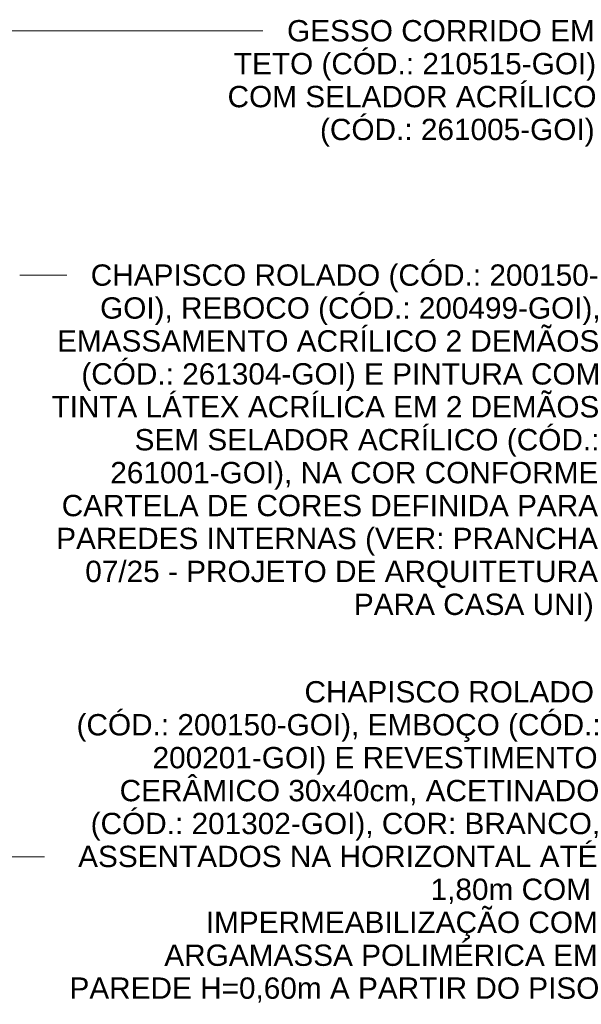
# Model space of a CAD drawing. Header units: metres. Extents: x -5.4 to 6.1, y -8 to 2.6.
# Tile 6 of 81: x 0.2 to 1.4, y 0.3 to 2.4. Entities that reach past the tile are written whole.
import ezdxf

# ---------------------------------------------------------------- set-up
doc = ezdxf.new("R2010")
doc.units = ezdxf.units.M
doc.layers.add('G-ANNO-TEXT', color=7, linetype='Continuous', lineweight=9)
doc.styles.add('Arial', font='arial.ttf', dxfattribs={"height": 0.045})

msp = doc.modelspace()

# ---------------------------------------------------------------- linework, layer by layer
at = {"layer": 'G-ANNO-TEXT'}
for p, q in [((-0.2873, 2.3711), (0.5511, 2.3711)), ((0.5511, 2.3711), (0.7098, 2.3711)), ((0.1961, 1.8556), (0.2953, 1.8556)), ((-1.1008, 0.6282), (0.2488, 0.6282))]:
    msp.add_line(p, q, dxfattribs=at)

# ---------------------------------------------------------------- texts
at = {"layer": 'G-ANNO-TEXT', "char_height": 0.045, "attachment_point": 1, "style": 'Arial'}
for s, insert, width in [('GESSO CORRIDO EM ', (0.7606, 2.3936), 0.76962), ('TETO (CÓD.: 210515-GOI) ', (0.6482, 2.3242), 0.905907), ('COM SELADOR ACRÍLICO ', (0.635, 2.2547), 0.921941), ('(CÓD.: 261005-GOI)', (0.8301, 2.1853), 0.685443), ('CHAPISCO ROLADO (CÓD.: 200150-', (0.3461, 1.8781), 1.272679), ('GOI), REBOCO (CÓD.: 200499-GOI), ', (0.3659, 1.8087), 1.248628), ('EMASSAMENTO ACRÍLICO 2 DEMÃOS ', (0.275, 1.7392), 1.35886), ('(CÓD.: 261304-GOI) E PINTURA COM ', (0.3263, 1.6697), 1.29673), ('TINTA LÁTEX ACRÍLICA EM 2 DEMÃOS ', (0.2634, 1.6003), 1.37289), ('SEM SELADOR ACRÍLICO (CÓD.: ', (0.4387, 1.5308), 1.160443), ('261001-GOI), NA COR CONFORME ', (0.3874, 1.4614), 1.222573), ('CARTELA DE CORES DEFINIDA PARA ', (0.2849, 1.3919), 1.346835), ('PAREDES INTERNAS (VER: PRANCHA ', (0.2733, 1.3225), 1.360865), ('07/25 - PROJETO DE ARQUITETURA ', (0.3345, 1.253), 1.286708), ('PARA CASA UNI)', (0.9017, 1.1836), 0.599261), ('CHAPISCO ROLADO ', (0.7974, 0.999), 0.725527), ('(CÓD.: 200150-GOI), EMBOÇO (CÓD.: ', (0.3162, 0.9295), 1.308755), ('200201-GOI) E REVESTIMENTO ', (0.4766, 0.8601), 1.114346), ('CERÂMICO 30x40cm, ACETINADO ', (0.4071, 0.7906), 1.198523), ('(CÓD.: 201302-GOI), COR: BRANCO, ', (0.3459, 0.7212), 1.272679), ('ASSENTADOS NA HORIZONTAL ATÉ ', (0.3195, 0.6517), 1.304746), ('1,80m COM ', (1.0636, 0.5823), 0.402848), ('IMPERMEABILIZAÇÃO COM ', (0.589, 0.5128), 0.978059), ('ARGAMASSA POLIMÉRICA EM ', (0.5014, 0.4433), 1.084282), ('PAREDE H=0,60m A PARTIR DO PISO', (0.3013, 0.3739), 1.326793)]:
    msp.add_mtext(s, dxfattribs=dict(at, insert=insert, width=width))

doc.saveas('drawing.dxf')
